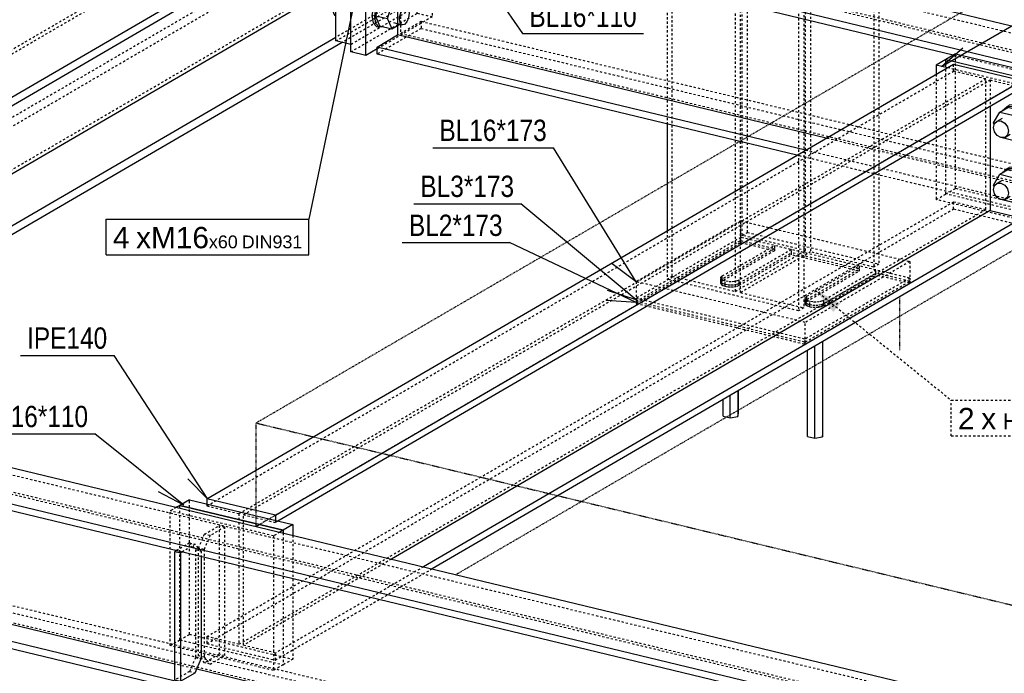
# Model space of a CAD drawing. Header units: millimetres. Extents: x 0 to 5940, y 0 to 4200.
# Tile 7 of 14: x 1981 to 2862, y 2706 to 3292. Entities that reach past the tile are written whole.
import ezdxf

# ---------------------------------------------------------------- set-up
doc = ezdxf.new("R2010")
doc.units = ezdxf.units.MM
doc.linetypes.add('DXK_LINE_DOT2', pattern=[3.9198, 1.9599, -1.9599])
doc.linetypes.add('DXK_LINE_DOT4', pattern=[0.9408, 0.4704, -0.4704])
doc.styles.add('Arial', font='ARIAL.TTF', dxfattribs={"height": 0.2})
doc.styles.add('Arial Narrow', font='ARIALN.TTF', dxfattribs={"height": 0.2})

# ---------------------------------------------------------------- blocks, each defined once
blk = doc.blocks.new('Part-3252056-1313 - 1291')
at = {"color": 8, "linetype": 'DXK_LINE_DOT2'}
for p, q in [((2627.66, 3576.85), (2632.26, 3579.53)), ((2627.66, 3098.43), (2627.66, 3576.85)), ((2627.66, 3576.85), (2684.22, 3563.22)), ((2632.26, 3101.1), (2632.26, 3579.53)), ((2750, 3551.16), (2632.26, 3579.53)), ((2684.22, 3563.22), (2621.47, 3526.68)), ((2626.09, 3525.56), (2688.85, 3562.11)), ((2684.22, 3084.8), (2684.22, 3563.22)), ((2688.85, 3562.11), (2688.85, 3515.54)), ((2745.41, 3548.48), (2688.85, 3562.11)), ((2564.91, 3540.31), (2560.31, 3537.63)), ((2560.31, 3537.63), (2560.31, 3409.67)), ((2678.05, 3509.26), (2560.31, 3537.63)), ((2564.91, 3061.88), (2564.91, 3540.31)), ((2621.47, 3526.68), (2564.91, 3540.31)), ((2621.47, 3048.25), (2621.47, 3526.68)), ((2626.09, 3047.14), (2626.09, 3525.56)), ((2682.65, 3511.93), (2626.09, 3525.56)), ((2688.85, 3441.2), (2688.85, 3391.55)), ((2560.31, 3360.51), (2560.31, 3198.19)), ((2678.05, 3332.14), (2678.05, 3030.83)), ((2682.65, 3331.03), (2682.65, 3033.51)), ((2688.85, 3329.54), (2688.85, 3083.68)), ((2745.41, 3315.91), (2745.41, 3070.05)), ((2750, 3314.81), (2750, 3072.73)), ((2560.31, 3102.47), (2560.31, 3059.2)), ((2627.66, 3098.43), (2632.26, 3101.1)), ((2684.22, 3084.8), (2627.66, 3098.43)), ((2632.26, 3101.1), (2750, 3072.73)), ((2621.47, 3048.25), (2684.22, 3084.8)), ((2688.85, 3083.68), (2626.09, 3047.14)), ((2745.41, 3070.05), (2688.85, 3083.68)), ((2750, 3072.73), (2745.41, 3070.05)), ((2560.31, 3059.2), (2564.91, 3061.88)), ((2564.91, 3061.88), (2621.47, 3048.25)), ((2678.05, 3030.83), (2560.31, 3059.2)), ((2626.09, 3047.14), (2682.65, 3033.51)), ((2682.65, 3033.51), (2678.05, 3030.83))]:
    blk.add_line(p, q, dxfattribs=at)
at = {"color": 5, "linetype": 'Continuous'}
for p, q in [((2745.41, 3548.48), (2750, 3551.16)), ((2745.41, 3548.48), (2745.41, 3315.91)), ((2750, 3551.16), (2750, 3314.81)), ((2678.05, 3509.26), (2682.65, 3511.93)), ((2678.05, 3509.26), (2678.05, 3332.14)), ((2682.65, 3511.93), (2682.65, 3331.03)), ((2688.85, 3515.54), (2688.85, 3441.2)), ((2560.31, 3409.67), (2560.31, 3360.51)), ((2688.85, 3391.55), (2688.85, 3329.54)), ((2560.31, 3198.19), (2560.31, 3102.47))]:
    blk.add_line(p, q, dxfattribs=at)
blk = doc.blocks.new('Part-3252056-1315 - 1291')
at = {"color": 8, "linetype": 'DXK_LINE_DOT2'}
for p, q in [((590.11, 2459.07), (2862.2, 3782.31)), ((594.73, 2457.95), (2866.83, 3781.2)), ((2805.64, 3688.39), (552.8, 2376.35)), ((590.11, 2351.51), (2862.2, 3674.76)), ((650.67, 2425.47), (2560.31, 3537.63)), ((2453.37, 3386.28), (2263.67, 3275.8)), ((2462.94, 3383.98), (2269.3, 3271.2))]:
    blk.add_line(p, q, dxfattribs=at)
at = {"color": 5, "linetype": 'Continuous'}
for p, q in [((651.29, 2452.2), (2923.39, 3775.45)), ((2263.67, 3383.36), (1584.36, 2987.73)), ((2242.94, 3310.3), (1654.05, 2967.33)), ((2263.67, 3275.8), (1710.61, 2953.71)), ((2269.3, 3271.2), (1720.18, 2951.4))]:
    blk.add_line(p, q, dxfattribs=at)
blk = doc.blocks.new('Part-3252056-1318 - 1291')
at = {"color": 5, "linetype": 'Continuous'}
for p, q in [((2340.08, 3413.58), (4233.26, 2957.41)), ((2300.59, 3390.58), (4193.77, 2934.41)), ((2816.53, 3259.86), (2300.59, 3384.18)), ((2319.06, 3379.73), (2319.06, 3277.93)), ((2300.59, 3267.17), (2319.06, 3277.93)), ((2702.82, 3185.46), (2319.06, 3277.93)), ((2300.59, 3260.77), (2300.59, 3267.17)), ((2684.34, 3174.7), (2300.59, 3267.17)), ((2676.57, 3170.18), (2300.59, 3260.77))]:
    blk.add_line(p, q, dxfattribs=at)
at = {"color": 8, "linetype": 'DXK_LINE_DOT2'}
for p, q in [((2340.08, 3407.18), (4233.26, 2951.01)), ((2319.06, 3394.94), (4212.24, 2938.77)), ((2321.61, 3396.42), (2321.61, 3279.41)), ((2321.61, 3396.42), (4214.79, 2940.25)), ((2321.61, 3279.41), (2340.08, 3290.17)), ((2340.08, 3290.17), (2340.08, 3283.77)), ((2340.08, 3290.17), (4233.26, 2834)), ((2340.08, 3283.77), (2300.59, 3260.77)), ((2340.08, 3283.77), (4233.26, 2827.6)), ((2321.61, 3279.41), (4214.79, 2823.24)), ((2911.18, 3237.06), (2816.53, 3259.86)), ((2911.18, 3135.26), (2702.82, 3185.46)), ((2911.18, 3120.05), (2684.34, 3174.7)), ((2905.55, 3115.01), (2676.57, 3170.18))]:
    blk.add_line(p, q, dxfattribs=at)
blk = doc.blocks.new('Part-3252056-1319 - 1291')
at = {"color": 5, "linetype": 'Continuous'}
for p, q in [((1597.32, 2981), (3490.5, 2524.83)), ((1557.83, 2958), (3451.01, 2501.83)), ((3448.87, 2495.95), (1557.83, 2951.61)), ((2119.65, 2714.44), (1576.31, 2845.36)), ((3328.04, 2408.06), (1557.83, 2834.6)), ((3320.27, 2403.53), (1557.83, 2828.2)), ((3098.62, 2478.55), (2139.15, 2709.74))]:
    blk.add_line(p, q, dxfattribs=at)
at = {"color": 8, "linetype": 'DXK_LINE_DOT2'}
for p, q in [((1597.32, 2974.61), (3490.5, 2518.44)), ((1578.85, 2963.85), (3472.03, 2507.68)), ((1576.31, 2962.37), (3469.48, 2506.2)), ((1597.32, 2857.6), (3490.5, 2401.42)), ((1597.32, 2851.2), (3490.5, 2395.03)), ((1578.85, 2846.84), (3472.03, 2390.67)), ((2139.15, 2709.74), (2119.65, 2714.44))]:
    blk.add_line(p, q, dxfattribs=at)
blk = doc.blocks.new('Part-3252056-1321 - 1291')
at = {"color": 5, "linetype": 'Continuous'}
for p, q in [((2148.27, 2862.5), (2816.92, 3251.92)), ((2816.92, 3251.92), (2878.31, 3237.12)), ((2209.67, 2847.71), (2878.31, 3237.12)), ((2878.31, 3237.12), (2878.31, 3230.72)), ((2878.31, 3230.72), (2211.81, 2842.56)), ((2849.59, 3214), (2849.59, 3120.63)), ((2849.59, 3120.63), (2313.52, 2808.43)), ((2878.31, 3113.71), (2342.24, 2801.51)), ((2849.59, 3120.63), (2878.31, 3113.71)), ((2878.31, 3107.32), (2878.31, 3113.71)), ((2878.31, 3107.32), (2350.01, 2799.64)), ((2209.67, 2847.71), (2148.27, 2862.5)), ((2148.27, 2862.5), (2148.27, 2857.87)), ((2209.67, 2847.71), (2209.67, 2843.07))]:
    blk.add_line(p, q, dxfattribs=at)
at = {"color": 8, "linetype": 'DXK_LINE_DOT2'}
for p, q in [((2148.27, 2856.11), (2816.92, 3245.52)), ((2816.92, 3245.52), (2816.92, 3251.92)), ((2845.64, 3238.6), (2816.92, 3245.52)), ((2176.99, 2849.18), (2845.64, 3238.6)), ((2180.95, 2848.23), (2849.59, 3237.64)), ((2845.64, 3121.59), (2845.64, 3238.6)), ((2849.59, 3237.64), (2849.59, 3214)), ((2849.59, 3237.64), (2878.31, 3230.72)), ((2148.27, 2739.09), (2816.92, 3128.51)), ((2148.27, 2732.7), (2816.92, 3122.11)), ((2176.99, 2732.17), (2845.64, 3121.59)), ((2816.92, 3128.51), (2845.64, 3121.59)), ((2816.92, 3122.11), (2816.92, 3128.51)), ((2816.92, 3122.11), (2878.31, 3107.32)), ((2148.27, 2857.87), (2148.27, 2856.11)), ((2148.27, 2856.11), (2176.99, 2849.18)), ((2176.99, 2849.18), (2176.99, 2732.17)), ((2180.95, 2731.22), (2180.95, 2848.23)), ((2180.95, 2848.23), (2209.67, 2841.31)), ((2209.67, 2843.07), (2209.67, 2841.31)), ((2211.81, 2842.56), (2209.67, 2841.31)), ((2313.52, 2808.43), (2180.95, 2731.22)), ((2342.24, 2801.51), (2209.67, 2724.3)), ((2350.01, 2799.64), (2209.67, 2717.9)), ((2176.99, 2732.17), (2148.27, 2739.09)), ((2148.27, 2739.09), (2148.27, 2732.7)), ((2148.27, 2732.7), (2209.67, 2717.9)), ((2209.67, 2724.3), (2180.95, 2731.22)), ((2209.67, 2717.9), (2209.67, 2724.3))]:
    blk.add_line(p, q, dxfattribs=at)
blk = doc.blocks.new('Part-3252056-1335 - 1291')
at = {"color": 5, "linetype": 'Continuous'}
for p, q in [((2263.67, 3386.6), (2323.18, 3421.26)), ((2336.63, 3418.01), (2323.18, 3421.26)), ((2277.13, 3383.36), (2336.63, 3418.01)), ((2263.67, 3272.56), (2263.67, 3386.6)), ((2263.67, 3386.6), (2277.13, 3383.36)), ((2277.13, 3269.31), (2277.13, 3383.36)), ((2277.13, 3269.31), (2263.67, 3272.56))]:
    blk.add_line(p, q, dxfattribs=at)
at = {"color": 8, "linetype": 'DXK_LINE_DOT2'}
for p, q in [((2323.18, 3307.21), (2323.18, 3421.26)), ((2336.63, 3303.97), (2336.63, 3418.01)), ((2263.67, 3272.56), (2323.18, 3307.21)), ((2323.18, 3307.21), (2336.63, 3303.97)), ((2336.63, 3303.97), (2277.13, 3269.31))]:
    blk.add_line(p, q, dxfattribs=at)
blk = doc.blocks.new('Part-3252056-1338 - 1291')
at = {"color": 5, "linetype": 'Continuous'}
for p, q in [((2277.13, 3383.36), (2336.63, 3418.01)), ((2336.63, 3418.01), (2350.09, 3414.77)), ((2350.09, 3414.77), (2345.71, 3412.22)), ((2350.09, 3414.77), (2350.09, 3411.17)), ((2300.59, 3385.94), (2290.58, 3380.12)), ((2277.13, 3262.82), (2277.13, 3383.36)), ((2277.13, 3383.36), (2290.58, 3380.12)), ((2290.58, 3259.58), (2290.58, 3380.12)), ((2290.58, 3259.58), (2277.13, 3262.82)), ((2300.59, 3265.41), (2290.58, 3259.58))]:
    blk.add_line(p, q, dxfattribs=at)
at = {"color": 8, "linetype": 'DXK_LINE_DOT2'}
for p, q in [((2345.71, 3412.22), (2300.59, 3385.94)), ((2350.09, 3411.17), (2350.09, 3294.24)), ((2336.63, 3297.48), (2336.63, 3303.97)), ((2277.13, 3262.82), (2336.63, 3297.48)), ((2350.09, 3294.24), (2300.59, 3265.41)), ((2336.63, 3297.48), (2350.09, 3294.24))]:
    blk.add_line(p, q, dxfattribs=at)
blk = doc.blocks.new('Bolt-3252056-1339 - 1291')
at = {"color": 7, "linetype": 'Continuous'}
for p, q in [((2262.51, 3373.6), (2258.76, 3360.29)), ((2263.67, 3374.28), (2262.51, 3373.6)), ((2262.51, 3373.6), (2263.67, 3373.32)), ((2304.11, 3369.45), (2300.05, 3365.22)), ((2302.57, 3364.61), (2306.63, 3368.84)), ((2310.38, 3368.24), (2302.88, 3363.88)), ((2308.16, 3369.95), (2304.11, 3369.45)), ((2306.63, 3368.84), (2310.69, 3369.34)), ((2308.16, 3369.95), (2310.69, 3369.34)), ((2310.38, 3368.24), (2321.31, 3365.61)), ((2310.69, 3369.34), (2312, 3367.85)), ((2263.67, 3359.11), (2258.76, 3360.29)), ((2258.76, 3360.29), (2262.51, 3351.35)), ((2300.05, 3365.22), (2297.08, 3358.4)), ((2302.88, 3363.88), (2299.13, 3350.57)), ((2299.6, 3357.79), (2302.57, 3364.61)), ((2313.81, 3361.24), (2302.88, 3363.88)), ((2310.07, 3347.93), (2313.81, 3361.24)), ((2321.31, 3365.61), (2313.81, 3361.24)), ((2319.73, 3359.98), (2327.3, 3358.16)), ((2324.11, 3358.93), (2321.31, 3365.61)), ((2262.51, 3351.35), (2263.67, 3351.07)), ((2297.08, 3358.4), (2295.99, 3350.81)), ((2295.99, 3350.81), (2297.08, 3344.49)), ((2298.51, 3350.21), (2299.6, 3357.79)), ((2310.07, 3347.93), (2299.13, 3350.57)), ((2299.13, 3350.57), (2302.88, 3341.62)), ((2320.8, 3347.95), (2321.38, 3352)), ((2321.38, 3352), (2322.97, 3355.64)), ((2322.97, 3355.64), (2325.13, 3357.89)), ((2325.13, 3357.89), (2327.3, 3358.16)), ((2327.3, 3358.16), (2328.88, 3356.37)), ((2328.88, 3356.37), (2329.46, 3352.99)), ((2329.46, 3352.99), (2328.88, 3348.95)), ((2297.08, 3344.49), (2300.05, 3341.13)), ((2299.6, 3343.89), (2298.51, 3350.21)), ((2302.57, 3340.53), (2299.6, 3343.89)), ((2302.88, 3341.62), (2313.81, 3338.99)), ((2310.07, 3347.93), (2313.81, 3338.99)), ((2313.81, 3338.99), (2321.11, 3343.24)), ((2315.4, 3344.61), (2322.97, 3342.79)), ((2321.38, 3344.58), (2320.8, 3347.95)), ((2322.97, 3342.79), (2321.38, 3344.58)), ((2325.13, 3343.06), (2322.97, 3342.79)), ((2327.3, 3345.31), (2325.13, 3343.06)), ((2328.88, 3348.95), (2327.3, 3345.31)), ((2300.05, 3341.13), (2302.57, 3340.53)), ((2305.79, 3340.92), (2302.57, 3340.53)), ((2262.51, 3317.97), (2258.76, 3304.66)), ((2263.67, 3318.65), (2262.51, 3317.97)), ((2262.51, 3317.97), (2263.67, 3317.69)), ((2300.05, 3309.59), (2297.08, 3302.77)), ((2302.88, 3308.25), (2299.13, 3294.94)), ((2299.6, 3302.16), (2302.57, 3308.98)), ((2304.11, 3313.82), (2300.05, 3309.59)), ((2302.57, 3308.98), (2306.63, 3313.21)), ((2310.38, 3312.61), (2302.88, 3308.25)), ((2313.81, 3305.61), (2302.88, 3308.25)), ((2308.16, 3314.32), (2304.11, 3313.82)), ((2306.63, 3313.21), (2310.69, 3313.71)), ((2308.16, 3314.32), (2310.69, 3313.71)), ((2310.38, 3312.61), (2321.31, 3309.98)), ((2310.69, 3313.71), (2312, 3312.22)), ((2321.31, 3309.98), (2313.81, 3305.61)), ((2324.11, 3303.29), (2321.31, 3309.98)), ((2263.67, 3303.48), (2258.76, 3304.66)), ((2258.76, 3304.66), (2262.51, 3295.72)), ((2297.08, 3302.77), (2295.99, 3295.18)), ((2298.51, 3294.58), (2299.6, 3302.16)), ((2310.07, 3292.3), (2313.81, 3305.61)), ((2319.73, 3304.35), (2327.3, 3302.53)), ((2321.38, 3296.37), (2322.97, 3300.01)), ((2322.97, 3300.01), (2325.13, 3302.26)), ((2325.13, 3302.26), (2327.3, 3302.53)), ((2327.3, 3302.53), (2328.88, 3300.73)), ((2328.88, 3300.73), (2329.46, 3297.36)), ((2262.51, 3295.72), (2263.67, 3295.44)), ((2295.99, 3295.18), (2297.08, 3288.86)), ((2297.08, 3288.86), (2300.05, 3285.5)), ((2299.6, 3288.26), (2298.51, 3294.58)), ((2310.07, 3292.3), (2299.13, 3294.94)), ((2299.13, 3294.94), (2302.88, 3285.99)), ((2310.07, 3292.3), (2313.81, 3283.36)), ((2315.4, 3288.98), (2322.97, 3287.16)), ((2320.8, 3292.32), (2321.38, 3296.37)), ((2321.38, 3288.95), (2320.8, 3292.32)), ((2322.97, 3287.16), (2321.38, 3288.95)), ((2327.3, 3289.68), (2325.13, 3287.43)), ((2328.88, 3293.32), (2327.3, 3289.68)), ((2329.46, 3297.36), (2328.88, 3293.32)), ((2302.57, 3284.89), (2299.6, 3288.26)), ((2300.05, 3285.5), (2302.57, 3284.89)), ((2305.79, 3285.29), (2302.57, 3284.89)), ((2302.88, 3285.99), (2313.81, 3283.36)), ((2313.81, 3283.36), (2321.11, 3287.61)), ((2325.13, 3287.43), (2322.97, 3287.16))]:
    blk.add_line(p, q, dxfattribs=at)
blk = doc.blocks.new('Part-3252056-1353 - 1291')
at = {"color": 8, "linetype": 'DXK_LINE_DOT2'}
for p, q in [((2121.03, 2854.81), (2115.4, 2851.53)), ((2115.4, 2731), (2115.4, 2851.53)), ((2207.92, 2829.24), (2115.4, 2851.53)), ((2124.06, 2736.04), (2124.06, 2856.57)), ((2213.55, 2832.52), (2207.92, 2829.24)), ((2216.57, 2831.79), (2216.57, 2713.75)), ((2207.92, 2829.24), (2207.92, 2708.71)), ((2115.4, 2731), (2124.06, 2736.04)), ((2124.06, 2736.04), (2216.57, 2713.75)), ((2207.92, 2708.71), (2115.4, 2731)), ((2216.57, 2713.75), (2207.92, 2708.71))]:
    blk.add_line(p, q, dxfattribs=at)
at = {"color": 5, "linetype": 'Continuous'}
for p, q in [((2124.06, 2856.57), (2121.03, 2854.81)), ((2124.06, 2856.57), (2216.57, 2834.28)), ((2216.57, 2834.28), (2213.55, 2832.52)), ((2216.57, 2834.28), (2216.57, 2831.79))]:
    blk.add_line(p, q, dxfattribs=at)
blk = doc.blocks.new('Part-3252056-1354 - 1291')
at = {"color": 8, "linetype": 'DXK_LINE_DOT2'}
for p, q in [((2140.66, 2818.28), (2146.07, 2830.7)), ((2146.07, 2830.7), (2159.14, 2838.31)), ((2151.12, 2829.48), (2146.07, 2830.7)), ((2164.18, 2837.09), (2151.12, 2829.48)), ((2164.18, 2837.09), (2159.14, 2838.31)), ((2159.14, 2838.31), (2159.14, 2723.15)), ((2164.18, 2721.94), (2164.18, 2837.09)), ((2151.12, 2829.48), (2145.71, 2817.06)), ((2145.71, 2817.06), (2140.66, 2818.28)), ((2140.66, 2721.66), (2140.66, 2818.28)), ((2145.71, 2817.06), (2145.71, 2720.45)), ((2145.71, 2720.45), (2140.66, 2721.66)), ((2146.07, 2715.54), (2140.66, 2721.66)), ((2145.71, 2720.45), (2151.12, 2714.33)), ((2159.14, 2723.15), (2146.07, 2715.54)), ((2151.12, 2714.33), (2164.18, 2721.94)), ((2164.18, 2721.94), (2159.14, 2723.15)), ((2151.12, 2714.33), (2146.07, 2715.54))]:
    blk.add_line(p, q, dxfattribs=at)
blk = doc.blocks.new('Part-3252056-1355 - 1291')
at = {"color": 8, "linetype": 'DXK_LINE_DOT2'}
for p, q in [((2132.71, 2822.92), (2120.77, 2815.96)), ((2137.76, 2821.7), (2125.82, 2814.75)), ((2132.71, 2822.92), (2138.12, 2816.8)), ((2132.71, 2822.92), (2137.76, 2821.7)), ((2143.17, 2815.58), (2137.76, 2821.7)), ((2138.12, 2816.8), (2138.12, 2720.18)), ((2138.12, 2816.8), (2143.17, 2815.58)), ((2143.17, 2815.58), (2143.17, 2810.57)), ((2138.12, 2720.18), (2132.71, 2707.76)), ((2138.12, 2720.18), (2143.17, 2718.97)), ((2132.71, 2707.76), (2119.65, 2700.15)), ((2132.71, 2707.76), (2137.76, 2706.54))]:
    blk.add_line(p, q, dxfattribs=at)
at = {"color": 5, "linetype": 'Continuous'}
for p, q in [((2120.77, 2815.96), (2119.65, 2815.31)), ((2119.65, 2700.15), (2119.65, 2815.31)), ((2119.65, 2815.31), (2124.69, 2814.09)), ((2125.82, 2814.75), (2124.69, 2814.09)), ((2124.69, 2814.09), (2124.69, 2698.94)), ((2143.17, 2810.57), (2143.17, 2718.97)), ((2137.76, 2706.54), (2143.17, 2718.97)), ((2119.65, 2700.15), (2124.69, 2698.94)), ((2124.69, 2698.94), (2137.76, 2706.54))]:
    blk.add_line(p, q, dxfattribs=at)
blk = doc.blocks.new('Part-3252056-1356 - 1291')
at = {"color": 5, "linetype": 'Continuous'}
for p, q in [((2132.71, 2861.62), (2124.06, 2856.57)), ((2132.71, 2861.62), (2225.23, 2839.32)), ((2216.57, 2834.28), (2124.06, 2856.57)), ((2225.23, 2839.32), (2216.57, 2834.28)), ((2225.23, 2839.32), (2225.23, 2829.71)), ((2216.57, 2834.28), (2216.57, 2831.79))]:
    blk.add_line(p, q, dxfattribs=at)
at = {"color": 8, "linetype": 'DXK_LINE_DOT2'}
for p, q in [((2132.71, 2741.08), (2132.71, 2861.62)), ((2225.23, 2829.71), (2225.23, 2718.79)), ((2124.06, 2736.04), (2132.71, 2741.08)), ((2132.71, 2741.08), (2225.23, 2718.79)), ((2225.23, 2718.79), (2216.57, 2713.75))]:
    blk.add_line(p, q, dxfattribs=at)
blk = doc.blocks.new('Part-3252056-1365 - 1291')
at = {"color": 5, "linetype": 'Continuous'}
for p, q in [((2818.67, 3261.11), (2810.01, 3256.07)), ((2810.01, 3256.07), (2902.53, 3233.78)), ((2818.67, 3261.11), (2911.18, 3238.82)), ((2902.53, 3233.78), (2911.18, 3238.82)), ((2911.18, 3118.28), (2911.18, 3238.82)), ((2902.53, 3113.24), (2902.53, 3233.78)), ((2911.18, 3118.28), (2902.53, 3113.24))]:
    blk.add_line(p, q, dxfattribs=at)
at = {"color": 8, "linetype": 'DXK_LINE_DOT2'}
for p, q in [((2810.01, 3135.54), (2810.01, 3256.07)), ((2818.67, 3140.58), (2818.67, 3261.11)), ((2810.01, 3135.54), (2818.67, 3140.58)), ((2818.67, 3140.58), (2911.18, 3118.28)), ((2902.53, 3113.24), (2810.01, 3135.54))]:
    blk.add_line(p, q, dxfattribs=at)
blk = doc.blocks.new('Part-3252056-1368 - 1291')
at = {"color": 5, "linetype": 'Continuous'}
for p, q in [((2810.01, 3256.07), (2801.36, 3251.03)), ((2810.01, 3256.07), (2902.53, 3233.78)), ((2801.36, 3251.03), (2801.36, 3242.85)), ((2811.29, 3248.64), (2801.36, 3251.03)), ((2893.87, 3228.74), (2878.31, 3232.49)), ((2893.87, 3228.74), (2902.53, 3233.78)), ((2893.87, 3108.2), (2893.87, 3228.74)), ((2902.53, 3113.24), (2902.53, 3233.78)), ((2902.53, 3113.24), (2893.87, 3108.2)), ((2893.87, 3108.2), (2878.31, 3111.95))]:
    blk.add_line(p, q, dxfattribs=at)
at = {"color": 8, "linetype": 'DXK_LINE_DOT2'}
for p, q in [((2878.31, 3232.49), (2811.29, 3248.64)), ((2801.36, 3242.85), (2801.36, 3130.49)), ((2801.36, 3130.49), (2810.01, 3135.54)), ((2878.31, 3111.95), (2801.36, 3130.49))]:
    blk.add_line(p, q, dxfattribs=at)
blk = doc.blocks.new('Bolt-3252056-1369 - 1291')
at = {"color": 7, "linetype": 'Continuous'}
for p, q in [((2858.36, 3208.84), (2865.4, 3212.94)), ((2860.3, 3209.99), (2864.92, 3213.97)), ((2864.92, 3213.97), (2866.54, 3214.92)), ((2864.92, 3213.97), (2871.22, 3214.31)), ((2877.05, 3210.13), (2865.4, 3212.94)), ((2872.85, 3215.26), (2866.54, 3214.92)), ((2870.02, 3206.03), (2877.05, 3210.13)), ((2871.22, 3214.31), (2877.53, 3210.93)), ((2879.15, 3211.88), (2872.85, 3215.26)), ((2882.88, 3197.6), (2877.05, 3210.13)), ((2877.53, 3210.93), (2882.15, 3204.73)), ((2883.77, 3205.67), (2879.15, 3211.88)), ((2852.54, 3199.12), (2858.36, 3208.84)), ((2853.5, 3198.59), (2855.96, 3200.71)), ((2855.96, 3200.71), (2860.83, 3203.54)), ((2855.96, 3200.71), (2859.32, 3200.89)), ((2858.36, 3208.84), (2870.02, 3206.03)), ((2859.32, 3200.89), (2862.69, 3199.09)), ((2870.02, 3206.03), (2875.85, 3193.5)), ((2882.15, 3204.73), (2883.84, 3197.37)), ((2885.46, 3198.31), (2883.77, 3205.67)), ((2853.24, 3197.6), (2852.54, 3199.12)), ((2852.59, 3195.1), (2853.5, 3198.59)), ((2853.5, 3191.17), (2852.59, 3195.1)), ((2862.69, 3199.09), (2865.15, 3195.78)), ((2865.15, 3195.78), (2866.05, 3191.85)), ((2866.05, 3191.85), (2865.15, 3188.36)), ((2870.02, 3183.78), (2875.85, 3193.5)), ((2875.85, 3193.5), (2882.88, 3197.6)), ((2877.05, 3187.88), (2882.88, 3197.6)), ((2879.15, 3187.79), (2883.77, 3191.77)), ((2883.84, 3197.37), (2882.15, 3190.82)), ((2883.77, 3191.77), (2885.46, 3198.31)), ((2855.96, 3187.86), (2853.5, 3191.17)), ((2859.32, 3186.06), (2855.96, 3187.86)), ((2862.69, 3186.24), (2859.32, 3186.06)), ((2860.34, 3186.11), (2870.02, 3183.78)), ((2862.69, 3186.24), (2867.56, 3189.08)), ((2865.15, 3188.36), (2862.69, 3186.24)), ((2870.02, 3183.78), (2877.05, 3187.88)), ((2877.53, 3186.84), (2875.04, 3186.71)), ((2882.15, 3190.82), (2877.53, 3186.84)), ((2877.53, 3186.84), (2879.15, 3187.79)), ((2858.36, 3153.21), (2865.4, 3157.31)), ((2860.3, 3154.36), (2864.92, 3158.34)), ((2864.92, 3158.34), (2866.54, 3159.28)), ((2864.92, 3158.34), (2871.22, 3158.68)), ((2877.05, 3154.5), (2865.4, 3157.31)), ((2872.85, 3159.63), (2866.54, 3159.28)), ((2871.22, 3158.68), (2877.53, 3155.3)), ((2879.15, 3156.25), (2872.85, 3159.63)), ((2852.54, 3143.49), (2858.36, 3153.21)), ((2855.96, 3145.08), (2860.83, 3147.91)), ((2858.36, 3153.21), (2870.02, 3150.4)), ((2870.02, 3150.4), (2877.05, 3154.5)), ((2870.02, 3150.4), (2875.85, 3137.87)), ((2882.88, 3141.97), (2877.05, 3154.5)), ((2877.53, 3155.3), (2882.15, 3149.1)), ((2883.77, 3150.04), (2879.15, 3156.25)), ((2882.15, 3149.1), (2883.84, 3141.74)), ((2885.46, 3142.68), (2883.77, 3150.04)), ((2853.24, 3141.97), (2852.54, 3143.49)), ((2852.59, 3139.47), (2853.5, 3142.96)), ((2853.5, 3135.54), (2852.59, 3139.47)), ((2853.5, 3142.96), (2855.96, 3145.08)), ((2855.96, 3145.08), (2859.32, 3145.26)), ((2859.32, 3145.26), (2862.69, 3143.46)), ((2862.69, 3143.46), (2865.15, 3140.15)), ((2865.15, 3140.15), (2866.05, 3136.22)), ((2875.85, 3137.87), (2882.88, 3141.97)), ((2877.05, 3132.25), (2882.88, 3141.97)), ((2883.84, 3141.74), (2882.15, 3135.19)), ((2883.77, 3136.13), (2885.46, 3142.68)), ((2855.96, 3132.23), (2853.5, 3135.54)), ((2859.32, 3130.43), (2855.96, 3132.23)), ((2862.69, 3130.61), (2859.32, 3130.43)), ((2860.34, 3130.48), (2870.02, 3128.15)), ((2862.69, 3130.61), (2867.56, 3133.45)), ((2865.15, 3132.73), (2862.69, 3130.61)), ((2866.05, 3136.22), (2865.15, 3132.73)), ((2870.02, 3128.15), (2875.85, 3137.87)), ((2870.02, 3128.15), (2877.05, 3132.25)), ((2877.53, 3131.21), (2875.04, 3131.08)), ((2882.15, 3135.19), (2877.53, 3131.21)), ((2877.53, 3131.21), (2879.15, 3132.16)), ((2879.15, 3132.16), (2883.77, 3136.13))]:
    blk.add_line(p, q, dxfattribs=at)
blk = doc.blocks.new('Part-3252056-1416 - 1291')
at = {"color": 8, "linetype": 'DXK_LINE_DOT2'}
for p, q in [((2626.26, 3111.46), (2532.67, 3056.95)), ((2626.26, 3096.62), (2626.26, 3111.46)), ((2626.26, 3111.46), (2777.64, 3074.98)), ((2626.26, 3096.62), (2532.67, 3042.12)), ((2777.64, 3060.15), (2626.26, 3096.62)), ((2777.64, 3074.98), (2684.06, 3020.47)), ((2777.64, 3074.98), (2777.64, 3060.15)), ((2777.64, 3060.15), (2684.06, 3005.64)), ((2532.67, 3056.95), (2532.67, 3042.12)), ((2684.06, 3020.47), (2532.67, 3056.95)), ((2532.67, 3042.12), (2684.06, 3005.64)), ((2684.06, 3005.64), (2684.06, 3020.47))]:
    blk.add_line(p, q, dxfattribs=at)
blk = doc.blocks.new('Part-3252056-1417 - 1291')
at = {"color": 8, "linetype": 'DXK_LINE_DOT2'}
for p, q in [((2626.26, 3093.84), (2626.26, 3096.62)), ((2532.67, 3039.34), (2626.26, 3093.84)), ((2609.74, 3062.07), (2656.54, 3089.33)), ((2656.54, 3086.55), (2609.74, 3059.29)), ((2626.26, 3093.84), (2656.54, 3086.55)), ((2656.54, 3089.33), (2656.54, 3086.55)), ((2671.67, 3085.68), (2624.88, 3058.43)), ((2624.88, 3055.65), (2671.67, 3082.9)), ((2671.67, 3082.9), (2671.67, 3085.68)), ((2732.23, 3068.31), (2671.67, 3082.9)), ((2685.43, 3043.84), (2732.23, 3071.09)), ((2685.43, 3041.05), (2732.23, 3068.31)), ((2732.23, 3071.09), (2732.23, 3068.31)), ((2608.32, 3060.06), (2608.61, 3061.11)), ((2608.32, 3057.28), (2608.32, 3060.06)), ((2608.92, 3059.03), (2608.32, 3060.06)), ((2608.61, 3061.11), (2609.74, 3062.07)), ((2609.74, 3059.29), (2609.74, 3062.07)), ((2747.37, 3067.44), (2700.57, 3040.19)), ((2700.57, 3037.41), (2747.37, 3064.66)), ((2747.37, 3064.66), (2747.37, 3067.44)), ((2777.64, 3057.36), (2747.37, 3064.66)), ((2777.64, 3060.15), (2777.64, 3057.36)), ((2608.61, 3058.33), (2608.32, 3057.28)), ((2608.32, 3057.28), (2608.92, 3056.25)), ((2609.74, 3059.29), (2608.61, 3058.33)), ((2610.34, 3058.12), (2608.92, 3059.03)), ((2608.92, 3056.25), (2610.34, 3055.34)), ((2612.44, 3057.42), (2610.34, 3058.12)), ((2610.34, 3055.34), (2612.44, 3054.63)), ((2612.44, 3054.63), (2612.44, 3057.42)), ((2615.02, 3056.99), (2612.44, 3057.42)), ((2612.44, 3054.63), (2615.02, 3054.21)), ((2617.82, 3056.88), (2615.02, 3056.99)), ((2615.02, 3054.21), (2617.82, 3054.1)), ((2620.57, 3057.11), (2617.82, 3056.88)), ((2617.82, 3054.1), (2620.57, 3054.33)), ((2623, 3057.64), (2620.57, 3057.11)), ((2620.57, 3054.33), (2623, 3054.86)), ((2624.88, 3058.43), (2623, 3057.64)), ((2623, 3054.86), (2624.88, 3055.65)), ((2624.88, 3055.65), (2624.88, 3058.43)), ((2684.06, 3002.86), (2777.64, 3057.36)), ((2532.67, 3042.12), (2532.67, 3039.34)), ((2684.02, 3041.82), (2684.3, 3042.87)), ((2684.02, 3039.04), (2684.02, 3041.82)), ((2684.62, 3040.79), (2684.02, 3041.82)), ((2684.3, 3042.87), (2685.43, 3043.84)), ((2685.43, 3041.05), (2685.43, 3043.84)), ((2532.67, 3039.34), (2684.06, 3002.86)), ((2684.3, 3040.09), (2684.02, 3039.04)), ((2684.02, 3039.04), (2684.62, 3038.01)), ((2685.43, 3041.05), (2684.3, 3040.09)), ((2686.03, 3039.88), (2684.62, 3040.79)), ((2684.62, 3038.01), (2686.03, 3037.1)), ((2688.14, 3039.18), (2686.03, 3039.88)), ((2686.03, 3037.1), (2688.14, 3036.39)), ((2688.14, 3036.39), (2688.14, 3039.18)), ((2690.71, 3038.75), (2688.14, 3039.18)), ((2688.14, 3036.39), (2690.71, 3035.97)), ((2693.51, 3038.65), (2690.71, 3038.75)), ((2690.71, 3035.97), (2693.51, 3035.86)), ((2696.27, 3038.87), (2693.51, 3038.65)), ((2693.51, 3035.86), (2696.27, 3036.09)), ((2698.7, 3039.4), (2696.27, 3038.87)), ((2696.27, 3036.09), (2698.7, 3036.62)), ((2700.57, 3040.19), (2698.7, 3039.4)), ((2698.7, 3036.62), (2700.57, 3037.41)), ((2700.57, 3037.41), (2700.57, 3040.19)), ((2684.06, 3002.86), (2684.06, 3005.64))]:
    blk.add_line(p, q, dxfattribs=at)
blk = doc.blocks.new('Part-3252056-1418 - 1291')
at = {"color": 8, "linetype": 'DXK_LINE_DOT2'}
for p, q in [((2532.67, 3037.48), (2626.26, 3091.99)), ((2626.26, 3091.99), (2626.26, 3093.84)), ((2626.26, 3091.99), (2656.54, 3084.69)), ((2656.54, 3086.55), (2656.54, 3084.69)), ((2656.54, 3084.69), (2609.74, 3057.44)), ((2624.88, 3053.79), (2671.67, 3081.04)), ((2671.67, 3081.04), (2671.67, 3082.9)), ((2732.23, 3066.45), (2671.67, 3081.04)), ((2732.23, 3068.31), (2732.23, 3066.45)), ((2685.43, 3039.2), (2732.23, 3066.45)), ((2700.57, 3035.55), (2747.37, 3062.8)), ((2747.37, 3062.8), (2747.37, 3064.66)), ((2777.64, 3055.51), (2747.37, 3062.8)), ((2608.32, 3055.42), (2608.32, 3057.28)), ((2608.61, 3056.47), (2608.32, 3055.42)), ((2608.32, 3055.42), (2608.92, 3054.39)), ((2609.74, 3057.44), (2608.61, 3056.47)), ((2608.92, 3054.39), (2610.34, 3053.48)), ((2609.74, 3057.44), (2609.74, 3059.29)), ((2610.34, 3053.48), (2612.44, 3052.78)), ((2612.44, 3052.78), (2612.44, 3054.63)), ((2612.44, 3052.78), (2615.02, 3052.35)), ((2615.02, 3052.35), (2617.82, 3052.25)), ((2617.82, 3052.25), (2620.57, 3052.47)), ((2620.57, 3052.47), (2623, 3053)), ((2623, 3053), (2624.88, 3053.79)), ((2624.88, 3053.79), (2624.88, 3055.65)), ((2684.06, 3001), (2777.64, 3055.51)), ((2777.64, 3057.36), (2777.64, 3055.51)), ((2532.67, 3039.34), (2532.67, 3037.48)), ((2532.67, 3037.48), (2684.06, 3001)), ((2684.02, 3037.18), (2684.02, 3039.04)), ((2684.3, 3038.23), (2684.02, 3037.18)), ((2684.02, 3037.18), (2684.62, 3036.15)), ((2685.43, 3039.2), (2684.3, 3038.23)), ((2684.62, 3036.15), (2686.03, 3035.24)), ((2685.43, 3039.2), (2685.43, 3041.05)), ((2686.03, 3035.24), (2688.14, 3034.54)), ((2688.14, 3034.54), (2688.14, 3036.39)), ((2688.14, 3034.54), (2690.71, 3034.12)), ((2690.71, 3034.12), (2693.51, 3034.01)), ((2693.51, 3034.01), (2696.27, 3034.23)), ((2696.27, 3034.23), (2698.7, 3034.77)), ((2698.7, 3034.77), (2700.57, 3035.55)), ((2700.57, 3035.55), (2700.57, 3037.41)), ((2684.06, 3001), (2684.06, 3002.86))]:
    blk.add_line(p, q, dxfattribs=at)
blk = doc.blocks.new('Bolt-3252056-1419 - 1291')
at = {"color": 7, "linetype": 'Continuous'}
for p, q in [((2692.63, 2916.73), (2692.63, 2999.18)), ((2699.51, 3003.18), (2699.51, 2918.06)), ((2699.88, 2920.95), (2699.88, 3003.4)), ((2686.13, 2918.3), (2686.13, 2995.39)), ((2616.94, 2934.97), (2616.94, 2955.09)), ((2623.82, 2959.1), (2623.82, 2936.29)), ((2624.19, 2939.19), (2624.19, 2959.32)), ((2610.43, 2936.54), (2610.43, 2951.3)), ((2610.43, 2936.54), (2616.94, 2934.97)), ((2616.94, 2934.97), (2623.82, 2936.29)), ((2623.82, 2936.29), (2624.19, 2939.19)), ((2699.51, 2918.06), (2699.88, 2920.95)), ((2686.13, 2918.3), (2692.63, 2916.73)), ((2692.63, 2916.73), (2699.51, 2918.06))]:
    blk.add_line(p, q, dxfattribs=at)
blk = doc.blocks.new('Part-3252056-4014 - 1291')
at = {"color": 4, "linetype": 'DXK_LINE_DOT4'}
blk.add_line((2371.17, 2794.54), (2916.78, 3112.3), dxfattribs=at)
blk = doc.blocks.new('Part-3252056-4016 - 1291')
at = {"color": 4, "linetype": 'DXK_LINE_DOT4'}
blk.add_line((2768.83, 2995.71), (2768.83, 3043.55), dxfattribs=at)
blk = doc.blocks.new('Part-3252056-4027 - 1291')
at = {"color": 4, "linetype": 'DXK_LINE_DOT4'}
for p, q in [((2895.62, 3339.92), (2192.36, 2930.35)), ((2895.62, 3247.2), (2192.36, 2837.63)), ((2192.36, 2837.63), (2192.36, 2930.35)), ((2192.36, 2930.35), (3109.93, 2709.25))]:
    blk.add_line(p, q, dxfattribs=at)
blk = doc.blocks.new('Mark-3252056-4517 - 1291')
at = {"color": 7, "linetype": 'Continuous'}
for p, q in [((1939.8, 2920.64), (2048.05, 2920.64)), ((2127.5, 2856.81), (2048.05, 2920.64)), ((2127.5, 2856.81), (2104.88, 2868.57))]:
    blk.add_line(p, q, dxfattribs=at)
at = {"color": 0}
blk.add_wipeout([(2042.05, 2926.64), (2042.05, 2946.64), (1945.8, 2946.64), (1945.8, 2926.64)], dxfattribs=at)
blk.add_wipeout([(2042.05, 2926.64), (2042.05, 2946.64), (1945.8, 2946.64), (1945.8, 2926.64)], dxfattribs=at)
at = {"color": 7, "style": 'Arial Narrow'}
blk.add_text('BL16*110', height=19.089, dxfattribs=at).set_placement((1945.8, 2926.64))
blk = doc.blocks.new('Mark-3252056-4661 - 1291')
at = {"linetype": 'Continuous'}
blk.add_hatch(color=7, dxfattribs=at).paths.add_polyline_path([(2280.68, 3335.32), (2290.65, 3358.78), (2290.47, 3333.29)])
at = {"color": 7, "linetype": 'Continuous'}
for p, q in [((2290.65, 3358.78), (2239.68, 3112.88)), ((2058.03, 3112.88), (2239.68, 3112.88)), ((2058.03, 3080.88), (2058.03, 3112.88)), ((2239.68, 3080.88), (2239.68, 3112.88)), ((2058.03, 3080.88), (2239.68, 3080.88))]:
    blk.add_line(p, q, dxfattribs=at)
at = {"color": 0}
for points in [[(2078.86, 3086.88), (2078.86, 3106.88), (2064.03, 3106.88), (2064.03, 3086.88)], [(2120.4, 3086.88), (2120.4, 3106.88), (2084.86, 3106.88), (2084.86, 3086.88)]]:
    blk.add_wipeout(points, dxfattribs=at)
for points in [[(2078.86, 3086.88), (2078.86, 3106.88), (2064.03, 3106.88), (2064.03, 3086.88)], [(2120.4, 3086.88), (2120.4, 3106.88), (2084.86, 3106.88), (2084.86, 3086.88)]]:
    blk.add_wipeout(points, dxfattribs=at)
at = {"color": 96, "style": 'Arial'}
blk.add_text('4', height=19.1, dxfattribs=at).set_placement((2064.03, 3086.88))
at = {"color": 0}
blk.add_wipeout([(2150.05, 3086.88), (2150.05, 3106.88), (2120.4, 3106.88), (2120.4, 3086.88)], dxfattribs=at)
blk.add_wipeout([(2150.05, 3086.88), (2150.05, 3106.88), (2120.4, 3106.88), (2120.4, 3086.88)], dxfattribs=at)
at = {"color": 96, "style": 'Arial'}
blk.add_text('xM', height=19.102, dxfattribs=at).set_placement((2084.86, 3086.88))
at = {"color": 0}
blk.add_wipeout([(2158.06, 3086.88), (2158.06, 3098.88), (2150.05, 3098.88), (2150.05, 3086.88)], dxfattribs=at)
blk.add_wipeout([(2158.06, 3086.88), (2158.06, 3098.88), (2150.05, 3098.88), (2150.05, 3086.88)], dxfattribs=at)
at = {"color": 96, "style": 'Arial'}
blk.add_text('16', height=19.102, dxfattribs=at).set_placement((2120.4, 3086.88))
at = {"color": 0}
blk.add_wipeout([(2175.84, 3086.88), (2175.84, 3098.88), (2158.06, 3098.88), (2158.06, 3086.88)], dxfattribs=at)
blk.add_wipeout([(2175.84, 3086.88), (2175.84, 3098.88), (2158.06, 3098.88), (2158.06, 3086.88)], dxfattribs=at)
at = {"color": 96, "style": 'Arial'}
for s, height, p in [('x', 11.46, (2150.05, 3086.88)), ('60', 11.461, (2158.06, 3086.88))]:
    blk.add_text(s, height=height, dxfattribs=at).set_placement(p)
at = {"color": 0}
blk.add_wipeout([(2207, 3086.88), (2207, 3098.88), (2179.44, 3098.88), (2179.44, 3086.88)], dxfattribs=at)
blk.add_wipeout([(2207, 3086.88), (2207, 3098.88), (2179.44, 3098.88), (2179.44, 3086.88)], dxfattribs=at)
blk.add_wipeout([(2233.68, 3086.88), (2233.68, 3098.88), (2207, 3098.88), (2207, 3086.88)], dxfattribs=at)
blk.add_wipeout([(2233.68, 3086.88), (2233.68, 3098.88), (2207, 3098.88), (2207, 3086.88)], dxfattribs=at)
at = {"color": 96, "style": 'Arial'}
for s, p in [('DIN', (2179.44, 3086.88)), ('931', (2207, 3086.88))]:
    blk.add_text(s, height=11.461, dxfattribs=at).set_placement(p)
blk = doc.blocks.new('Mark-3252056-4060 - 1291')
at = {"color": 7, "linetype": 'Continuous'}
for p, q in [((1981.24, 2990.87), (2065.12, 2990.87)), ((2149.11, 2862.18), (2065.12, 2990.87)), ((2149.11, 2862.18), (2131.26, 2880.39))]:
    blk.add_line(p, q, dxfattribs=at)
at = {"color": 0}
blk.add_wipeout([(2059.12, 2996.87), (2059.12, 3016.87), (1987.24, 3016.87), (1987.24, 2996.87)], dxfattribs=at)
blk.add_wipeout([(2059.12, 2996.87), (2059.12, 3016.87), (1987.24, 3016.87), (1987.24, 2996.87)], dxfattribs=at)
at = {"color": 7, "style": 'Arial Narrow'}
blk.add_text('IPE140', height=19.089, dxfattribs=at).set_placement((1987.24, 2996.87))
blk = doc.blocks.new('Mark-3252056-4322 - 1291')
at = {"linetype": 'Continuous'}
blk.add_hatch(color=7, dxfattribs=at).paths.add_polyline_path([(2709.28, 3029.81), (2693, 3049.43), (2715.58, 3037.58)])
at = {"color": 7, "linetype": 'DXK_LINE_DOT2'}
for p, q in [((2693, 3049.43), (2814.82, 2950.74)), ((2814.82, 2950.74), (3129.21, 2950.74)), ((2814.82, 2918.74), (2814.82, 2950.74)), ((3129.21, 2918.74), (3129.21, 2950.74)), ((2814.82, 2918.74), (3129.21, 2918.74))]:
    blk.add_line(p, q, dxfattribs=at)
at = {"color": 0}
for points in [[(2835.65, 2924.74), (2835.65, 2944.74), (2820.82, 2944.74), (2820.82, 2924.74)], [(2854.99, 2924.74), (2854.99, 2944.74), (2841.65, 2944.74), (2841.65, 2924.74)], [(3123.21, 2924.74), (3123.21, 2939.74), (2860.99, 2939.74), (2860.99, 2924.74)]]:
    blk.add_wipeout(points, dxfattribs=at)
for points in [[(2835.65, 2924.74), (2835.65, 2944.74), (2820.82, 2944.74), (2820.82, 2924.74)], [(2854.99, 2924.74), (2854.99, 2944.74), (2841.65, 2944.74), (2841.65, 2924.74)], [(3123.21, 2924.74), (3123.21, 2939.74), (2860.99, 2939.74), (2860.99, 2924.74)]]:
    blk.add_wipeout(points, dxfattribs=at)
at = {"color": 96, "style": 'Arial'}
for s, height, p in [('2', 19.1, (2820.82, 2924.74)), ('x', 19.1, (2841.65, 2924.74)), ('HILTI HVU/', 14.326, (2860.99, 2924.74)), ('HAS M16X190/38', 14.3262, (2963.19, 2924.74))]:
    blk.add_text(s, height=height, dxfattribs=at).set_placement(p)
blk = doc.blocks.new('Mark-3252056-4493 - 1291')
at = {"color": 7, "linetype": 'Continuous'}
for p, q in [((2334.58, 3417.48), (2431.01, 3279.15)), ((2334.58, 3417.48), (2352.98, 3399.83)), ((2431.01, 3279.15), (2539.26, 3279.15))]:
    blk.add_line(p, q, dxfattribs=at)
at = {"color": 0}
blk.add_wipeout([(2533.26, 3285.15), (2533.26, 3305.15), (2437.01, 3305.15), (2437.01, 3285.15)], dxfattribs=at)
blk.add_wipeout([(2533.26, 3285.15), (2533.26, 3305.15), (2437.01, 3305.15), (2437.01, 3285.15)], dxfattribs=at)
at = {"color": 7, "style": 'Arial Narrow'}
blk.add_text('BL16*110', height=19.089, dxfattribs=at).set_placement((2437.01, 3285.15))
blk = doc.blocks.new('Mark-3252056-4523 - 1291')
at = {"color": 7, "linetype": 'Continuous'}
for p, q in [((2805.93, 3249.6), (2922.46, 3317.01)), ((2922.46, 3317.01), (3030.71, 3317.01)), ((2805.93, 3249.6), (2825.06, 3266.45))]:
    blk.add_line(p, q, dxfattribs=at)
at = {"color": 0}
blk.add_wipeout([(3024.71, 3323.01), (3024.71, 3343.01), (2928.46, 3343.01), (2928.46, 3323.01)], dxfattribs=at)
blk.add_wipeout([(3024.71, 3323.01), (3024.71, 3343.01), (2928.46, 3343.01), (2928.46, 3323.01)], dxfattribs=at)
at = {"color": 7, "style": 'Arial Narrow'}
blk.add_text('BL16*110', height=19.089, dxfattribs=at).set_placement((2928.46, 3323.01))
blk = doc.blocks.new('Mark-3252056-5345 - 1291')
at = {"color": 7, "linetype": 'Continuous'}
for p, q in [((2323.18, 3091.92), (2419.25, 3091.92)), ((2532.67, 3038.41), (2419.25, 3091.92)), ((2532.67, 3038.41), (2505.79, 3040.03))]:
    blk.add_line(p, q, dxfattribs=at)
at = {"color": 0, "linetype": 'Continuous'}
blk.add_wipeout([(2413.25, 3097.92), (2413.25, 3117.92), (2329.18, 3117.92), (2329.18, 3097.92)], dxfattribs=at)
blk.add_wipeout([(2413.25, 3097.92), (2413.25, 3117.92), (2329.18, 3117.92), (2329.18, 3097.92)], dxfattribs=at)
at = {"color": 7, "linetype": 'Continuous', "style": 'Arial Narrow'}
blk.add_text('BL2*173', height=19.089, dxfattribs=at).set_placement((2329.18, 3097.92))
blk = doc.blocks.new('Mark-3252056-5350 - 1291')
at = {"color": 7, "linetype": 'Continuous'}
for p, q in [((2333.43, 3126.82), (2429.49, 3126.82)), ((2532.67, 3040.73), (2429.49, 3126.82)), ((2532.67, 3040.73), (2507.07, 3049.07))]:
    blk.add_line(p, q, dxfattribs=at)
at = {"color": 0, "linetype": 'Continuous'}
blk.add_wipeout([(2423.49, 3132.82), (2423.49, 3152.82), (2339.43, 3152.82), (2339.43, 3132.82)], dxfattribs=at)
blk.add_wipeout([(2423.49, 3132.82), (2423.49, 3152.82), (2339.43, 3152.82), (2339.43, 3132.82)], dxfattribs=at)
at = {"color": 7, "linetype": 'Continuous', "style": 'Arial Narrow'}
blk.add_text('BL3*173', height=19.089, dxfattribs=at).set_placement((2339.43, 3132.82))
blk = doc.blocks.new('Mark-3252056-5354 - 1291')
at = {"color": 7, "linetype": 'Continuous'}
for p, q in [((2350.48, 3176.98), (2458.73, 3176.98)), ((2532.67, 3056.95), (2458.73, 3176.98)), ((2532.67, 3056.95), (2511.04, 3072.99))]:
    blk.add_line(p, q, dxfattribs=at)
at = {"color": 0, "linetype": 'Continuous'}
blk.add_wipeout([(2452.73, 3182.98), (2452.73, 3202.98), (2356.48, 3202.98), (2356.48, 3182.98)], dxfattribs=at)
blk.add_wipeout([(2452.73, 3182.98), (2452.73, 3202.98), (2356.48, 3202.98), (2356.48, 3182.98)], dxfattribs=at)
at = {"color": 7, "linetype": 'Continuous', "style": 'Arial Narrow'}
blk.add_text('BL16*173', height=19.089, dxfattribs=at).set_placement((2356.48, 3182.98))

msp = doc.modelspace()

# ---------------------------------------------------------------- block references
for name in ['Part-3252056-4027 - 1291', 'Part-3252056-4016 - 1291', 'Part-3252056-1315 - 1291', 'Part-3252056-1313 - 1291', 'Part-3252056-1335 - 1291', 'Part-3252056-1338 - 1291', 'Part-3252056-1318 - 1291', 'Bolt-3252056-1339 - 1291', 'Part-3252056-1368 - 1291', 'Part-3252056-1365 - 1291', 'Part-3252056-1321 - 1291', 'Bolt-3252056-1369 - 1291', 'Part-3252056-4014 - 1291', 'Part-3252056-1416 - 1291', 'Part-3252056-1417 - 1291', 'Part-3252056-1418 - 1291', 'Bolt-3252056-1419 - 1291', 'Part-3252056-1319 - 1291', 'Part-3252056-1356 - 1291', 'Part-3252056-1353 - 1291', 'Part-3252056-1354 - 1291', 'Part-3252056-1355 - 1291']:
    msp.add_blockref(name, (0, 0))

# ---------------------------------------------------------------- next in the draw order: block references
for name in ['Mark-3252056-4493 - 1291', 'Mark-3252056-4661 - 1291', 'Mark-3252056-4523 - 1291', 'Mark-3252056-5345 - 1291', 'Mark-3252056-4322 - 1291', 'Mark-3252056-4517 - 1291']:
    msp.add_blockref(name, (0, 0))

# ---------------------------------------------------------------- next in the draw order: block references
for name in ['Mark-3252056-5350 - 1291', 'Mark-3252056-4060 - 1291']:
    msp.add_blockref(name, (0, 0))

# ---------------------------------------------------------------- next in the draw order: block references
msp.add_blockref('Mark-3252056-5354 - 1291', (0, 0))

doc.saveas('drawing.dxf')
